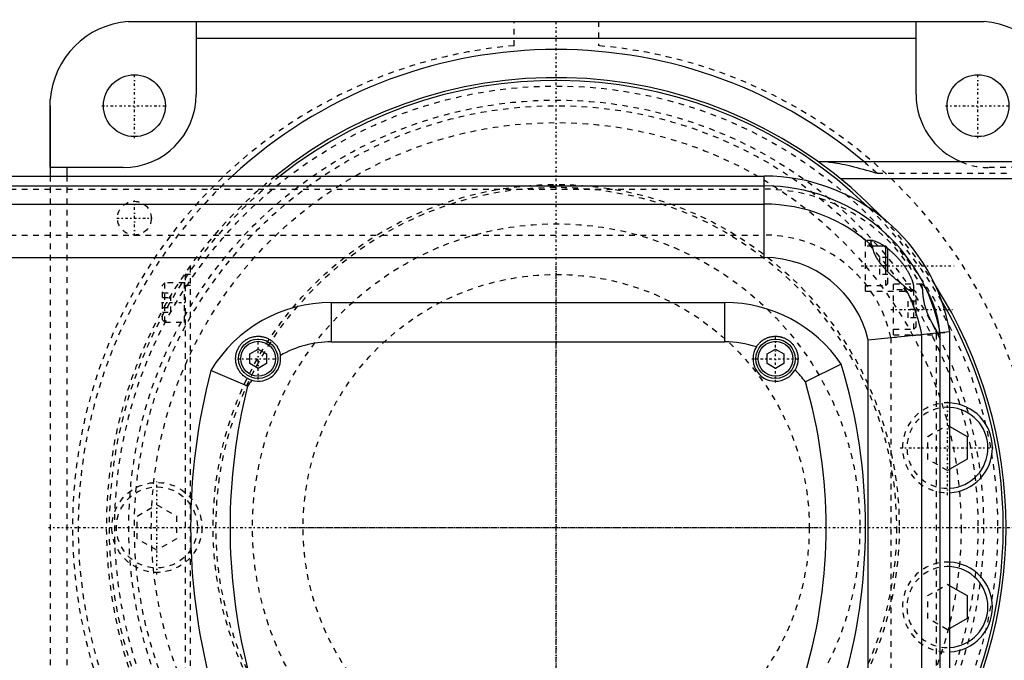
# Model space of a CAD drawing. Extents: x -502 to 168, y -90 to 90.
# Tile 8 of 9: x -95 to 80, y -24 to 90. Entities that reach past the tile are written whole.
import ezdxf

# ---------------------------------------------------------------- set-up
doc = ezdxf.new("R2010")
doc.units = 0
doc.linetypes.add('CENTER', pattern=[1.5, 0.45, -0.5, 0.05, -0.5])
doc.linetypes.add('DASHED', pattern=[2, 1, -1])
for name, color, linetype in [('AM_0', 7, 'CONTINUOUS'), ('AM_3', 7, 'DASHED'), ('AM_7', 7, 'CENTER')]:
    doc.layers.add(name, color=color, linetype=linetype)

msp = doc.modelspace()

# ---------------------------------------------------------------- linework, layer by layer
at = {"layer": 'AM_0', "color": 7, "linetype": 'CONTINUOUS'}
for p, q in [((-76.12, 89.96), (-64, 89.96)), ((-75, 90), (75, 90)), ((-64, 89.96), (-64, 77)), ((64, 89.96), (76.12, 89.96)), ((64, 77), (64, 89.96)), ((-64, 87), (64, 87)), ((-89.96, 64), (-89.96, 76.12)), ((-90, 75), (-90, 62.5)), ((125, 65), (46.64, 65)), ((-77, 64), (-89.96, 64)), ((-87, 64), (-87, 62.5)), ((-227, 62.5), (37, 62.5)), ((37, 48), (37, 62.5)), ((125, 62), (50.56, 62)), ((-192.66, 60.75), (37, 60.75)), ((-144.7, 57.5), (37, 57.5)), ((58.6, 50), (56.28, 50)), ((59, 49.6), (58.6, 50)), ((58.6, 45.85), (58.6, 50)), ((59, 45.43), (59, 49.6)), ((-124.84, 48), (37, 48)), ((-40, 40), (30, 40)), ((-40, 40), (-40, 33)), ((30, 33), (30, 40)), ((70, 34.77), (55.5, 33.33)), ((55.5, -33.33), (55.5, 33.33)), ((65, -34.32), (65, 34.32)), ((68.25, -34.61), (68.25, 34.61)), ((70, -34.77), (70, 34.77)), ((-54.5, 30.87), (-53, 31.73)), ((-53, 31.73), (-51.5, 30.87)), ((-40, 33), (30, 33)), ((37.5, 30.87), (39, 31.73)), ((39, 31.73), (40.5, 30.87)), ((-54.5, 29.13), (-54.5, 30.87)), ((-51.5, 30.87), (-51.5, 29.13)), ((37.5, 29.13), (37.5, 30.87)), ((40.5, 30.87), (40.5, 29.13)), ((-53, 28.27), (-54.5, 29.13)), ((-51.5, 29.13), (-53, 28.27)), ((39, 28.27), (37.5, 29.13)), ((40.5, 29.13), (39, 28.27)), ((50.69, 29.03), (44.32, 25.91)), ((-54.89, 25.11), (-61.39, 27.93)), ((70, 17.95), (73.07, 16.18)), ((73.07, 16.18), (73.07, 12.13)), ((73.07, 12.13), (70, 10.36)), ((70, -10.36), (73.07, -12.13)), ((73.07, -12.13), (73.07, -16.18)), ((73.07, -16.18), (70, -17.95))]:
    msp.add_line(p, q, dxfattribs=at)
for points in [[(-76.12, 89.96, 0), (-75.93, 89.97, 0), (-75.56, 89.99, 0), (-75.18, 90, 0), (-75, 90, 0)], [(75, 90, 0), (75.18, 90, 0), (75.56, 89.99, 0), (75.93, 89.97, 0), (76.12, 89.96, 0)], [(-90, 75, 0), (-90, 75.18, 0), (-89.99, 75.56, 0), (-89.97, 75.93, 0), (-89.96, 76.12, 0)], [(56.29, 49.98, 0), (56.25, 50.04, 0), (56.2, 50.14, 0), (56.14, 50.24, 0), (56.12, 50.28, 0), (56.09, 50.33, 0), (56.05, 50.42, 0), (56.02, 50.5, 0), (56, 50.58, 0), (55.98, 50.65, 0), (55.97, 50.72, 0), (55.97, 50.75, 0), (55.97, 50.77, 0), (55.98, 50.83, 0), (56, 50.87, 0), (56.02, 50.91, 0), (56.05, 50.94, 0), (56.09, 50.96, 0), (56.11, 50.97, 0), (56.13, 50.98, 0), (56.19, 50.99, 0), (56.24, 51, 0), (56.28, 51, 0)], [(56.28, 51, 0), (56.31, 51, 0), (56.4, 50.99, 0), (56.49, 50.98, 0), (56.54, 50.97, 0), (56.59, 50.95, 0), (56.69, 50.92, 0), (56.8, 50.89, 0), (56.91, 50.84, 0), (57.03, 50.8, 0), (57.16, 50.74, 0), (57.22, 50.71, 0), (57.28, 50.68, 0), (57.41, 50.61, 0), (57.54, 50.54, 0), (57.68, 50.47, 0), (57.81, 50.39, 0), (57.94, 50.31, 0), (58.01, 50.27, 0), (58.08, 50.23, 0), (58.21, 50.14, 0), (58.35, 50.05, 0), (58.42, 50, 0)], [(61.81, 43.02, 0), (61.78, 43.04, 0), (61.72, 43.08, 0), (61.66, 43.13, 0), (61.63, 43.15, 0), (61.6, 43.18, 0), (61.54, 43.22, 0), (61.48, 43.27, 0), (61.26, 43.44, 0), (60.87, 43.74, 0), (60.68, 43.9, 0), (60.48, 44.06, 0), (60.09, 44.4, 0), (59.7, 44.76, 0), (59.31, 45.13, 0), (58.92, 45.51, 0), (58.7, 45.74, 0), (58.64, 45.81, 0), (58.58, 45.87, 0), (58.54, 45.91, 0), (58.51, 45.94, 0), (58.45, 46.01, 0), (58.39, 46.08, 0), (58.36, 46.11, 0), (58.33, 46.15, 0), (58.27, 46.21, 0), (58.21, 46.28, 0), (58.18, 46.32, 0), (58.15, 46.35, 0), (58.09, 46.42, 0), (58.03, 46.49, 0), (57.97, 46.56, 0), (57.91, 46.64, 0), (57.85, 46.71, 0), (57.83, 46.74, 0), (57.8, 46.78, 0), (57.74, 46.85, 0), (57.68, 46.93, 0), (57.63, 47, 0), (57.57, 47.07, 0), (57.52, 47.15, 0), (57.49, 47.18, 0), (57.47, 47.22, 0), (57.41, 47.29, 0), (57.36, 47.37, 0), (57.31, 47.44, 0), (57.26, 47.52, 0), (57.21, 47.59, 0), (57.19, 47.63, 0), (57.16, 47.67, 0), (57.12, 47.75, 0), (57.07, 47.82, 0), (57.02, 47.9, 0), (56.98, 47.97, 0), (56.94, 48.05, 0), (56.91, 48.09, 0), (56.89, 48.13, 0), (56.85, 48.2, 0), (56.81, 48.28, 0), (56.77, 48.35, 0), (56.74, 48.43, 0), (56.7, 48.5, 0), (56.68, 48.54, 0), (56.67, 48.58, 0), (56.63, 48.65, 0), (56.6, 48.73, 0), (56.59, 48.77, 0), (56.57, 48.8, 0), (56.54, 48.88, 0), (56.51, 48.95, 0), (56.5, 48.99, 0), (56.49, 49.02, 0), (56.46, 49.1, 0), (56.44, 49.17, 0), (56.42, 49.24, 0), (56.4, 49.31, 0), (56.38, 49.38, 0), (56.37, 49.41, 0), (56.36, 49.45, 0), (56.35, 49.51, 0), (56.33, 49.58, 0), (56.32, 49.64, 0), (56.31, 49.71, 0), (56.3, 49.77, 0), (56.3, 49.8, 0), (56.3, 49.83, 0), (56.29, 49.89, 0), (56.29, 49.95, 0), (56.29, 49.98, 0)], [(59, 49.57, 0), (59.04, 49.54, 0), (59.11, 49.48, 0), (59.19, 49.41, 0), (59.23, 49.38, 0), (59.27, 49.35, 0), (59.35, 49.28, 0), (59.42, 49.22, 0), (59.5, 49.15, 0), (59.58, 49.08, 0), (59.66, 49.02, 0), (59.7, 48.98, 0), (59.74, 48.95, 0), (59.81, 48.87, 0), (59.89, 48.8, 0), (59.97, 48.73, 0), (60.04, 48.66, 0), (60.12, 48.58, 0), (60.16, 48.55, 0), (60.2, 48.51, 0), (60.27, 48.43, 0), (60.35, 48.36, 0), (60.39, 48.32, 0), (60.42, 48.28, 0), (60.5, 48.2, 0), (60.57, 48.12, 0), (60.61, 48.08, 0), (60.65, 48.04, 0), (60.72, 47.96, 0), (60.79, 47.88, 0), (60.87, 47.8, 0), (60.94, 47.72, 0), (61.01, 47.64, 0), (61.04, 47.6, 0), (61.08, 47.56, 0), (61.15, 47.48, 0), (61.21, 47.4, 0), (61.28, 47.32, 0), (61.35, 47.23, 0), (61.41, 47.15, 0), (61.45, 47.11, 0), (61.48, 47.07, 0), (61.54, 46.98, 0), (61.61, 46.9, 0), (61.68, 46.81, 0), (61.74, 46.72, 0), (61.81, 46.63, 0), (61.84, 46.59, 0), (61.87, 46.54, 0), (61.93, 46.45, 0), (62, 46.36, 0), (62.06, 46.27, 0), (62.12, 46.17, 0), (62.18, 46.08, 0), (62.21, 46.03, 0), (62.24, 45.99, 0), (62.3, 45.89, 0), (62.36, 45.8, 0), (62.42, 45.7, 0), (62.48, 45.61, 0), (62.53, 45.51, 0), (62.56, 45.46, 0), (62.59, 45.42, 0), (62.64, 45.32, 0), (62.69, 45.22, 0), (62.72, 45.18, 0), (62.74, 45.13, 0), (62.79, 45.04, 0), (62.84, 44.94, 0), (62.86, 44.89, 0), (62.89, 44.85, 0), (62.93, 44.75, 0), (62.98, 44.66, 0), (63.02, 44.57, 0), (63.06, 44.48, 0), (63.1, 44.39, 0), (63.12, 44.34, 0), (63.13, 44.3, 0), (63.17, 44.21, 0), (63.21, 44.12, 0), (63.24, 44.03, 0), (63.27, 43.95, 0), (63.3, 43.87, 0), (63.31, 43.82, 0), (63.33, 43.78, 0), (63.35, 43.7, 0), (63.38, 43.62, 0), (63.4, 43.54, 0), (63.42, 43.46, 0), (63.45, 43.38, 0), (63.46, 43.35, 0), (63.46, 43.31, 0), (63.48, 43.23, 0), (63.5, 43.16, 0), (63.51, 43.09, 0), (63.52, 43.02, 0), (63.53, 42.95, 0), (63.54, 42.92, 0), (63.54, 42.88, 0), (63.55, 42.82, 0), (63.56, 42.75, 0), (63.56, 42.69, 0), (63.56, 42.64, 0), (63.56, 42.58, 0), (63.56, 42.55, 0), (63.56, 42.53, 0), (63.56, 42.48, 0), (63.55, 42.43, 0), (63.55, 42.41, 0), (63.55, 42.38, 0), (63.54, 42.34, 0), (63.53, 42.3, 0), (63.52, 42.28, 0), (63.52, 42.26, 0), (63.5, 42.22, 0), (63.49, 42.19, 0), (63.47, 42.16, 0), (63.46, 42.13, 0), (63.44, 42.11, 0), (63.43, 42.1, 0), (63.42, 42.09, 0), (63.4, 42.07, 0), (63.38, 42.05, 0), (63.35, 42.04, 0), (63.33, 42.02, 0), (63.3, 42.01, 0), (63.29, 42.01, 0), (63.28, 42.01, 0), (63.25, 42, 0), (63.22, 42, 0), (63.2, 42, 0)], [(63.2, 42, 0), (63.18, 42, 0), (63.12, 42.01, 0), (63.06, 42.02, 0), (63.03, 42.03, 0), (63, 42.04, 0), (62.93, 42.07, 0), (62.86, 42.11, 0), (62.79, 42.15, 0), (62.71, 42.2, 0), (62.64, 42.25, 0), (62.6, 42.28, 0), (62.56, 42.31, 0), (62.47, 42.38, 0), (62.39, 42.45, 0), (62.3, 42.53, 0), (62.22, 42.61, 0), (62.13, 42.69, 0), (62.09, 42.74, 0), (62.04, 42.78, 0), (61.95, 42.87, 0), (61.86, 42.97, 0), (61.81, 43.02, 0)], [(-54.12, 26.16, 0), (-54.21, 26.19, 0), (-54.39, 26.25, 0), (-54.56, 26.32, 0), (-54.65, 26.35, 0), (-54.73, 26.39, 0), (-54.89, 26.48, 0), (-55.05, 26.57, 0), (-55.21, 26.67, 0), (-55.36, 26.77, 0), (-55.5, 26.88, 0), (-55.57, 26.94, 0), (-55.64, 26.99, 0), (-55.77, 27.12, 0), (-55.9, 27.24, 0), (-56.02, 27.37, 0), (-56.13, 27.51, 0), (-56.23, 27.64, 0), (-56.28, 27.71, 0), (-56.33, 27.79, 0), (-56.42, 27.93, 0), (-56.51, 28.08, 0), (-56.55, 28.15, 0), (-56.58, 28.23, 0), (-56.66, 28.38, 0), (-56.72, 28.53, 0), (-56.75, 28.61, 0), (-56.78, 28.68, 0), (-56.83, 28.84, 0), (-56.87, 29, 0), (-56.91, 29.15, 0), (-56.94, 29.31, 0), (-56.96, 29.46, 0), (-56.97, 29.54, 0), (-56.98, 29.62, 0), (-56.99, 29.77, 0), (-57, 29.93, 0), (-57, 30.08, 0), (-56.99, 30.24, 0), (-56.98, 30.39, 0), (-56.97, 30.46, 0), (-56.96, 30.54, 0), (-56.94, 30.68, 0), (-56.91, 30.83, 0), (-56.88, 30.98, 0), (-56.84, 31.12, 0), (-56.8, 31.26, 0), (-56.77, 31.33, 0), (-56.75, 31.4, 0), (-56.7, 31.53, 0), (-56.64, 31.66, 0), (-56.57, 31.8, 0), (-56.51, 31.92, 0), (-56.43, 32.05, 0), (-56.4, 32.11, 0), (-56.36, 32.18, 0), (-56.27, 32.3, 0), (-56.18, 32.42, 0), (-56.09, 32.54, 0), (-55.99, 32.66, 0), (-55.88, 32.77, 0), (-55.83, 32.83, 0), (-55.77, 32.88, 0), (-55.66, 32.99, 0), (-55.55, 33.09, 0), (-55.49, 33.13, 0), (-55.43, 33.18, 0), (-55.3, 33.27, 0), (-55.17, 33.36, 0), (-55.11, 33.4, 0), (-55.04, 33.44, 0), (-54.91, 33.51, 0), (-54.78, 33.58, 0), (-54.65, 33.65, 0), (-54.51, 33.7, 0), (-54.38, 33.76, 0), (-54.31, 33.78, 0), (-54.24, 33.8, 0), (-54.11, 33.84, 0), (-53.97, 33.88, 0), (-53.83, 33.91, 0), (-53.69, 33.94, 0), (-53.54, 33.96, 0), (-53.47, 33.97, 0), (-53.4, 33.98, 0), (-53.25, 33.99, 0), (-53.11, 34, 0), (-52.96, 34, 0), (-52.81, 34, 0), (-52.66, 33.99, 0), (-52.59, 33.98, 0), (-52.51, 33.97, 0), (-52.36, 33.95, 0), (-52.22, 33.92, 0), (-52.07, 33.89, 0), (-51.92, 33.85, 0), (-51.78, 33.81, 0), (-51.71, 33.78, 0), (-51.63, 33.76, 0), (-51.49, 33.7, 0), (-51.35, 33.64, 0), (-51.21, 33.58, 0), (-51.07, 33.51, 0), (-50.94, 33.43, 0), (-50.87, 33.39, 0), (-50.81, 33.35, 0), (-50.68, 33.26, 0), (-50.55, 33.16, 0), (-50.49, 33.11, 0), (-50.43, 33.06, 0), (-50.31, 32.96, 0), (-50.19, 32.85, 0), (-50.13, 32.79, 0), (-50.08, 32.73, 0), (-49.97, 32.61, 0), (-49.86, 32.48, 0), (-49.76, 32.35, 0), (-49.67, 32.22, 0), (-49.58, 32.08, 0), (-49.54, 32, 0), (-49.5, 31.93, 0), (-49.42, 31.78, 0), (-49.35, 31.63, 0), (-49.28, 31.47, 0), (-49.22, 31.31, 0), (-49.17, 31.15, 0), (-49.14, 31.07, 0), (-49.12, 30.98, 0), (-49.08, 30.82, 0), (-49.05, 30.65, 0), (-49.04, 30.57, 0)], [(35.6, 32.11, 0), (35.63, 32.15, 0), (35.69, 32.24, 0), (35.75, 32.33, 0), (35.78, 32.38, 0), (35.81, 32.42, 0), (35.88, 32.5, 0), (35.95, 32.59, 0), (36.02, 32.67, 0), (36.09, 32.75, 0), (36.17, 32.82, 0), (36.2, 32.86, 0), (36.24, 32.9, 0), (36.32, 32.97, 0), (36.4, 33.04, 0), (36.48, 33.11, 0), (36.57, 33.18, 0), (36.65, 33.24, 0), (36.7, 33.27, 0), (36.74, 33.3, 0), (36.83, 33.36, 0), (36.92, 33.42, 0), (36.97, 33.45, 0), (37.01, 33.47, 0), (37.11, 33.52, 0), (37.2, 33.57, 0), (37.25, 33.6, 0), (37.3, 33.62, 0), (37.4, 33.67, 0), (37.5, 33.71, 0), (37.6, 33.75, 0), (37.7, 33.78, 0), (37.8, 33.82, 0), (37.85, 33.83, 0), (37.9, 33.85, 0), (38.01, 33.88, 0), (38.11, 33.9, 0), (38.22, 33.92, 0), (38.33, 33.94, 0), (38.44, 33.96, 0), (38.49, 33.97, 0), (38.54, 33.97, 0), (38.65, 33.98, 0), (38.76, 33.99, 0), (38.87, 34, 0), (38.98, 34, 0), (39.09, 34, 0), (39.15, 34, 0), (39.21, 33.99, 0), (39.32, 33.99, 0), (39.43, 33.98, 0), (39.54, 33.96, 0), (39.65, 33.95, 0), (39.76, 33.93, 0), (39.82, 33.92, 0), (39.87, 33.9, 0), (39.98, 33.88, 0), (40.09, 33.85, 0), (40.2, 33.82, 0), (40.31, 33.78, 0), (40.42, 33.74, 0), (40.47, 33.72, 0), (40.52, 33.7, 0), (40.63, 33.65, 0), (40.74, 33.6, 0), (40.79, 33.58, 0), (40.84, 33.55, 0), (40.94, 33.5, 0), (41.04, 33.44, 0), (41.09, 33.41, 0), (41.14, 33.38, 0), (41.24, 33.31, 0), (41.34, 33.25, 0), (41.43, 33.18, 0), (41.52, 33.1, 0), (41.61, 33.03, 0), (41.66, 32.99, 0), (41.7, 32.95, 0), (41.79, 32.87, 0), (41.87, 32.79, 0), (41.95, 32.7, 0), (42.03, 32.61, 0), (42.11, 32.52, 0), (42.14, 32.47, 0), (42.18, 32.43, 0), (42.25, 32.33, 0), (42.32, 32.24, 0), (42.38, 32.14, 0), (42.44, 32.04, 0), (42.5, 31.93, 0), (42.53, 31.88, 0), (42.56, 31.83, 0), (42.61, 31.72, 0), (42.66, 31.61, 0), (42.71, 31.5, 0), (42.75, 31.39, 0), (42.79, 31.28, 0), (42.81, 31.22, 0), (42.83, 31.17, 0), (42.86, 31.05, 0), (42.89, 30.93, 0), (42.92, 30.82, 0), (42.94, 30.7, 0), (42.96, 30.58, 0), (42.97, 30.52, 0), (42.97, 30.46, 0), (42.99, 30.34, 0), (42.99, 30.22, 0), (43, 30.16, 0), (43, 30.1, 0), (43, 29.97, 0), (43, 29.85, 0), (42.99, 29.79, 0), (42.99, 29.73, 0), (42.98, 29.61, 0), (42.97, 29.48, 0), (42.95, 29.36, 0), (42.93, 29.24, 0), (42.9, 29.11, 0), (42.89, 29.05, 0), (42.87, 28.99, 0), (42.84, 28.87, 0), (42.8, 28.75, 0), (42.76, 28.63, 0), (42.71, 28.51, 0), (42.66, 28.39, 0), (42.64, 28.33, 0), (42.61, 28.28, 0), (42.55, 28.16, 0), (42.49, 28.05, 0), (42.46, 27.99, 0)]]:
    msp.add_polyline3d(points, dxfattribs=at)
for centre, radius in [((-75, 75), 5.5), ((75, 75), 5.5), ((-53, 30), 3.5), ((39, 30), 3.5), ((-53, 30), 3.1), ((39, 30), 3.1)]:
    msp.add_circle(centre, radius, dxfattribs=at)
for centre, radius, start, end in [((-75, 75), 15, 94.2866, 175.7134), ((75, 75), 15, 4.2866, 85.7134), ((0, 0), 85, 49.8808, 132.6679), ((0, 0), 80, 43.5347, 128.6248), ((0, 0), 79.5, 45.7482, 128.1716), ((-77, 77), 13, 270, 0), ((77, 77), 13, 180, 247.3801), ((37, 29), 33.5, 9.9116, 90), ((37, 29), 31.75, 10.1817, 90), ((37, 29), 28.5, 47.411, 90), ((37, 29), 19, 13.1736, 90), ((37, 29), 28.5, 10.7482, 29.4618), ((0, 0), 80, 327.3572, 32.6428), ((-40, 15), 25, 90, 148.8434), ((30, 15), 25, 34.1273, 90), ((0, 0), 79.5, 329.5707, 30.4293), ((-40, 15), 18, 90, 120.1476), ((30, 15), 18, 71.8745, 90), ((39, 30), 4, 148.2174, 329.8551), ((-53, 30), 4, 253.7055, 8.1233), ((-45, 0), 100, 343.1266, 16.8734), ((45, 0), 110, 165.2886, 194.7114), ((30, 15), 18, 37.3006, 46.198), ((45, 0), 103, 165.8897, 194.1103), ((-40, 15), 18, 141.6811, 145.8274), ((-45, 0), 93, 343.8245, 16.1755), ((69.57, 14.16), 8, 273.0478, 86.9522), ((69.57, 14.16), 7.2, 273.3868, 86.6132), ((69.57, -14.16), 8, 273.0478, 86.9522), ((69.57, -14.16), 7.2, 273.3868, 86.6132)]:
    msp.add_arc(centre, radius, start, end, dxfattribs=at)
at = {"layer": 'AM_3', "color": 6, "linetype": 'DASHED'}
for p, q in [((-7.5, 85.67), (-7.5, 90)), ((7.5, 90), (7.5, 85.67)), ((89.96, 64), (77, 64)), ((-90, 62.5), (-90, -62.5)), ((-87, 62.5), (-87, -62.5)), ((57.06, 63), (125, 63)), ((-227, 60.15), (37, 60.15)), ((-227, 52), (37, 52)), ((56.28, 51), (55, 51)), ((55, 42), (55, 51)), ((56.28, 50), (55, 50)), ((57.5, 48), (57.5, 45)), ((59, 48), (57.5, 48)), ((-65, -46.64), (-65, 46.64)), ((59, 46.5), (57.5, 46.5)), ((58.6, 43), (58.6, 45.85)), ((-65, 45), (-66, 45)), ((-66, 45), (-66, -45)), ((59, 45), (57.5, 45)), ((59, 43.4), (59, 45.43)), ((-69.6, 43.5), (-70, 43.1)), ((-70, 36.9), (-70, 43.1)), ((-66.1, 43.5), (-69.6, 43.5)), ((-69.6, 36.5), (-69.6, 43.5)), ((-66.1, 36.5), (-66.1, 43.5)), ((-65, 43), (-66, 43)), ((55, 43), (58.6, 43)), ((58.6, 43), (59, 43.4)), ((65.04, 43.25), (60, 43.25)), ((60, 34.25), (60, 43.25)), ((63.6, 42.25), (60, 42.25)), ((64, 41.85), (63.6, 42.25)), ((63.6, 35.25), (63.6, 42.25)), ((-70, 41.73), (-68.5, 41.73)), ((-70, 40.87), (-68.5, 40.87)), ((-68.5, 38.27), (-68.5, 41.73)), ((55, 42), (63.2, 42)), ((64, 35.65), (64, 41.85)), ((-70, 39.13), (-68.5, 39.13)), ((62.5, 40.25), (62.5, 37.25)), ((64, 40.25), (62.5, 40.25)), ((64, 38.75), (62.5, 38.75)), ((-70, 38.27), (-68.5, 38.27)), ((-70, 36.9), (-69.6, 36.5)), ((64, 37.25), (62.5, 37.25)), ((-69.6, 36.5), (-66.1, 36.5)), ((60, 35.25), (63.6, 35.25)), ((63.6, 35.25), (64, 35.65)), ((59.5, 33.77), (67.76, 34.57)), ((59.5, 33.77), (59.5, -33.77)), ((60, 34.25), (67.95, 34.25)), ((67.65, -34.56), (67.65, 34.56)), ((68.14, 34.6), (70, 34.77)), ((66.07, 16.18), (69.57, 18.2)), ((69.57, 18.2), (70, 17.95)), ((66.07, 12.13), (66.07, 16.18)), ((69.57, 10.11), (66.07, 12.13)), ((70, 10.36), (69.57, 10.11)), ((-74.5, 2.02), (-71, 4.04)), ((-71, 4.04), (-67.5, 2.02)), ((-74.5, -2.02), (-74.5, 2.02)), ((-67.5, 2.02), (-67.5, -2.02)), ((-71, -4.04), (-74.5, -2.02)), ((-67.5, -2.02), (-71, -4.04)), ((66.07, -12.13), (69.57, -10.11)), ((69.57, -10.11), (70, -10.36)), ((66.07, -16.18), (66.07, -12.13)), ((69.57, -18.2), (66.07, -16.18)), ((70, -17.95), (69.57, -18.2))]:
    msp.add_line(p, q, dxfattribs=at)
for points in [[(48.33, 65, 0), (48.36, 65, 0), (48.41, 65, 0), (48.47, 65, 0), (48.49, 65, 0), (48.52, 65, 0), (48.58, 64.99, 0), (48.64, 64.99, 0), (48.69, 64.98, 0), (48.75, 64.98, 0), (48.81, 64.97, 0), (48.84, 64.97, 0), (48.87, 64.97, 0), (48.93, 64.96, 0), (48.99, 64.95, 0), (49.21, 64.93, 0), (49.39, 64.9, 0), (49.57, 64.87, 0), (49.97, 64.8, 0), (50.39, 64.72, 0), (50.85, 64.63, 0), (51.33, 64.52, 0), (51.83, 64.4, 0), (52.09, 64.34, 0), (52.36, 64.28, 0), (52.9, 64.14, 0), (53.45, 64, 0), (54, 63.85, 0), (54.56, 63.7, 0), (55.12, 63.55, 0), (55.4, 63.47, 0), (55.68, 63.39, 0), (56.23, 63.24, 0), (56.79, 63.08, 0), (57.06, 63, 0)], [(58.42, 50, 0), (58.51, 49.93, 0), (58.7, 49.79, 0), (58.9, 49.64, 0), (59, 49.57, 0)], [(65.04, 43.25, 0), (65.03, 43.25, 0), (65.01, 43.24, 0), (65, 43.23, 0), (64.99, 43.23, 0), (64.98, 43.22, 0), (64.98, 43.19, 0), (64.97, 43.17, 0), (64.97, 43.13, 0), (64.97, 43.09, 0), (64.97, 43.05, 0), (64.97, 43.02, 0), (64.98, 43, 0), (64.99, 42.94, 0), (65, 42.88, 0), (65.02, 42.81, 0), (65.03, 42.74, 0), (65.05, 42.66, 0), (65.06, 42.62, 0), (65.08, 42.58, 0), (65.1, 42.49, 0), (65.13, 42.4, 0), (65.14, 42.35, 0)], [(68.14, 34.6, 0), (68.14, 34.63, 0), (68.15, 34.68, 0), (68.15, 34.73, 0), (68.15, 34.76, 0), (68.15, 34.78, 0), (68.15, 34.84, 0), (68.15, 34.9, 0), (68.15, 34.97, 0), (68.15, 35.03, 0), (68.15, 35.1, 0), (68.15, 35.14, 0), (68.15, 35.17, 0), (68.14, 35.25, 0), (68.14, 35.32, 0), (68.13, 35.4, 0), (68.12, 35.48, 0), (68.12, 35.56, 0), (68.11, 35.6, 0), (68.11, 35.64, 0), (68.1, 35.72, 0), (68.09, 35.81, 0), (68.08, 35.85, 0), (68.08, 35.9, 0), (68.07, 35.99, 0), (68.05, 36.08, 0), (68.05, 36.13, 0), (68.04, 36.17, 0), (68.02, 36.27, 0), (68.01, 36.37, 0), (67.99, 36.47, 0), (67.97, 36.57, 0), (67.95, 36.68, 0), (67.94, 36.73, 0), (67.93, 36.79, 0), (67.91, 36.89, 0), (67.89, 37, 0), (67.87, 37.11, 0), (67.84, 37.22, 0), (67.82, 37.33, 0), (67.8, 37.39, 0), (67.79, 37.45, 0), (67.76, 37.56, 0), (67.73, 37.67, 0), (67.7, 37.79, 0), (67.67, 37.9, 0), (67.64, 38.01, 0), (67.63, 38.07, 0), (67.61, 38.13, 0), (67.58, 38.24, 0), (67.55, 38.35, 0), (67.51, 38.47, 0), (67.48, 38.58, 0), (67.44, 38.69, 0), (67.43, 38.74, 0), (67.41, 38.8, 0), (67.37, 38.91, 0), (67.34, 39.02, 0), (67.3, 39.12, 0), (67.26, 39.23, 0), (67.22, 39.34, 0), (67.2, 39.4, 0), (67.18, 39.45, 0), (67.14, 39.56, 0), (67.1, 39.67, 0), (67.08, 39.73, 0), (67.06, 39.78, 0), (67.02, 39.89, 0), (66.97, 40, 0), (66.95, 40.05, 0), (66.93, 40.11, 0), (66.89, 40.21, 0), (66.84, 40.32, 0), (66.8, 40.42, 0), (66.75, 40.53, 0), (66.71, 40.63, 0), (66.68, 40.68, 0), (66.66, 40.73, 0), (66.62, 40.83, 0), (66.57, 40.93, 0), (66.52, 41.03, 0), (66.48, 41.12, 0), (66.43, 41.22, 0), (66.41, 41.27, 0), (66.38, 41.31, 0), (66.34, 41.4, 0), (66.29, 41.49, 0), (66.25, 41.58, 0), (66.2, 41.66, 0), (66.16, 41.74, 0), (66.14, 41.78, 0), (66.11, 41.82, 0), (66.07, 41.9, 0), (66.03, 41.98, 0), (65.99, 42.05, 0), (65.94, 42.12, 0), (65.9, 42.19, 0), (65.88, 42.23, 0), (65.86, 42.26, 0), (65.82, 42.33, 0), (65.78, 42.39, 0), (65.74, 42.46, 0), (65.7, 42.52, 0), (65.66, 42.58, 0), (65.64, 42.61, 0), (65.62, 42.64, 0), (65.58, 42.69, 0), (65.54, 42.75, 0), (65.52, 42.77, 0), (65.5, 42.8, 0), (65.47, 42.85, 0), (65.43, 42.89, 0), (65.41, 42.92, 0), (65.4, 42.94, 0), (65.36, 42.98, 0), (65.33, 43.02, 0), (65.3, 43.05, 0), (65.27, 43.09, 0), (65.24, 43.12, 0), (65.22, 43.13, 0), (65.21, 43.14, 0), (65.19, 43.17, 0), (65.16, 43.19, 0), (65.14, 43.21, 0), (65.12, 43.22, 0), (65.09, 43.23, 0), (65.09, 43.24, 0), (65.08, 43.24, 0), (65.06, 43.25, 0), (65.04, 43.25, 0), (65.04, 43.25, 0)], [(65.14, 42.35, 0), (65.14, 42.33, 0), (65.14, 42.28, 0), (65.14, 42.22, 0), (65.14, 42.2, 0), (65.14, 42.17, 0), (65.15, 42.12, 0), (65.15, 42.06, 0), (65.15, 42.01, 0), (65.15, 41.95, 0), (65.15, 41.9, 0), (65.15, 41.87, 0), (65.15, 41.84, 0), (65.16, 41.78, 0), (65.16, 41.72, 0), (65.16, 41.66, 0), (65.17, 41.59, 0), (65.17, 41.53, 0), (65.18, 41.5, 0), (65.18, 41.47, 0), (65.18, 41.4, 0), (65.19, 41.34, 0), (65.19, 41.3, 0), (65.2, 41.27, 0), (65.2, 41.2, 0), (65.21, 41.13, 0), (65.21, 41.1, 0), (65.22, 41.06, 0), (65.23, 41, 0), (65.24, 40.93, 0), (65.25, 40.85, 0), (65.26, 40.78, 0), (65.27, 40.71, 0), (65.27, 40.68, 0), (65.28, 40.64, 0), (65.29, 40.57, 0), (65.3, 40.49, 0), (65.32, 40.42, 0), (65.33, 40.34, 0), (65.34, 40.27, 0), (65.35, 40.23, 0), (65.36, 40.19, 0), (65.37, 40.12, 0), (65.39, 40.04, 0), (65.41, 39.96, 0), (65.42, 39.89, 0), (65.44, 39.81, 0), (65.45, 39.77, 0), (65.46, 39.73, 0), (65.48, 39.66, 0), (65.5, 39.58, 0), (65.52, 39.5, 0), (65.54, 39.42, 0), (65.56, 39.35, 0), (65.58, 39.31, 0), (65.59, 39.27, 0), (65.61, 39.19, 0), (65.63, 39.11, 0), (65.66, 39.04, 0), (65.68, 38.96, 0), (65.71, 38.88, 0), (65.72, 38.84, 0), (65.73, 38.8, 0), (65.76, 38.73, 0), (65.78, 38.65, 0), (65.8, 38.61, 0), (65.81, 38.57, 0), (65.84, 38.5, 0), (65.87, 38.42, 0), (65.88, 38.38, 0), (65.89, 38.35, 0), (65.92, 38.27, 0), (65.95, 38.19, 0), (65.98, 38.12, 0), (66.01, 38.04, 0), (66.04, 37.97, 0), (66.06, 37.93, 0), (66.07, 37.9, 0), (66.1, 37.82, 0), (66.14, 37.75, 0), (66.17, 37.68, 0), (66.2, 37.6, 0), (66.23, 37.53, 0), (66.25, 37.5, 0), (66.26, 37.46, 0), (66.3, 37.39, 0), (66.33, 37.32, 0), (66.36, 37.25, 0), (66.4, 37.18, 0), (66.43, 37.11, 0), (66.45, 37.07, 0), (66.46, 37.04, 0), (66.5, 36.97, 0), (66.53, 36.9, 0), (66.56, 36.84, 0), (66.6, 36.77, 0), (66.63, 36.7, 0), (66.65, 36.67, 0), (66.67, 36.64, 0), (66.7, 36.57, 0), (66.74, 36.51, 0), (66.77, 36.44, 0), (66.8, 36.38, 0), (66.84, 36.32, 0), (66.86, 36.29, 0), (66.87, 36.26, 0), (66.91, 36.2, 0), (66.94, 36.13, 0), (66.96, 36.1, 0), (66.98, 36.07, 0), (67.01, 36.02, 0), (67.04, 35.96, 0), (67.06, 35.93, 0), (67.08, 35.9, 0), (67.11, 35.84, 0), (67.14, 35.79, 0), (67.18, 35.73, 0), (67.21, 35.68, 0), (67.24, 35.62, 0), (67.26, 35.6, 0), (67.27, 35.57, 0), (67.31, 35.52, 0), (67.34, 35.46, 0), (67.37, 35.41, 0), (67.4, 35.36, 0), (67.43, 35.31, 0), (67.45, 35.29, 0), (67.46, 35.27, 0), (67.49, 35.22, 0), (67.52, 35.17, 0), (67.54, 35.15, 0)], [(67.54, 35.15, 0), (67.54, 35.13, 0), (67.56, 35.09, 0), (67.57, 35.05, 0), (67.58, 35.04, 0), (67.58, 35.02, 0), (67.6, 34.98, 0), (67.61, 34.95, 0), (67.62, 34.91, 0), (67.64, 34.88, 0), (67.65, 34.84, 0), (67.66, 34.83, 0), (67.66, 34.81, 0), (67.67, 34.78, 0), (67.69, 34.75, 0), (67.7, 34.72, 0), (67.71, 34.69, 0), (67.72, 34.66, 0), (67.73, 34.65, 0), (67.74, 34.63, 0), (67.75, 34.61, 0), (67.76, 34.58, 0), (67.76, 34.57, 0)], [(67.76, 34.57, 0), (67.77, 34.55, 0), (67.78, 34.52, 0), (67.79, 34.49, 0), (67.79, 34.47, 0), (67.8, 34.46, 0), (67.81, 34.43, 0), (67.82, 34.4, 0), (67.83, 34.38, 0), (67.84, 34.36, 0), (67.85, 34.34, 0), (67.86, 34.33, 0), (67.86, 34.32, 0), (67.87, 34.31, 0), (67.88, 34.29, 0), (67.89, 34.28, 0), (67.9, 34.27, 0), (67.91, 34.26, 0), (67.92, 34.26, 0), (67.92, 34.26, 0), (67.93, 34.25, 0), (67.94, 34.25, 0), (67.95, 34.25, 0)], [(67.95, 34.25, 0), (67.95, 34.25, 0), (67.97, 34.25, 0), (67.98, 34.26, 0), (67.98, 34.26, 0), (67.99, 34.26, 0), (68, 34.27, 0), (68.01, 34.28, 0), (68.02, 34.3, 0), (68.03, 34.31, 0), (68.04, 34.33, 0), (68.05, 34.34, 0), (68.05, 34.35, 0), (68.06, 34.37, 0), (68.07, 34.4, 0), (68.09, 34.42, 0), (68.1, 34.45, 0), (68.11, 34.48, 0), (68.11, 34.5, 0), (68.12, 34.51, 0), (68.13, 34.55, 0), (68.14, 34.58, 0), (68.14, 34.6, 0)]]:
    msp.add_polyline3d(points, dxfattribs=at)
for centre, radius in [((0, 0), 78.5), ((0, 0), 76), ((0, 0), 75), ((0, 0), 72), ((0, 0), 61), ((0, 0), 60.5), ((-75, 55), 3), ((0, 0), 54), ((0, 0), 45), ((0, 0), 45), ((-71, 0), 8), ((-71, 0), 7.2)]:
    msp.add_circle(centre, radius, dxfattribs=at)
for centre, radius, start, end in [((0, 0), 86, 95.0031, 264.9969), ((0, 0), 86, 275.0031, 84.9969), ((0, 0), 85, 47.8317, 49.8808), ((77, 77), 13, 247.3801, 270), ((0, 0), 85, 132.6679, 227.3321), ((0, 0), 80, 128.6248, 231.3752), ((0, 0), 79.5, 128.1716, 231.8284), ((37, 29), 31.15, 25.3769, 90), ((0, 0), 79.5, 30.4293, 45.7482), ((0, 0), 80, 32.6428, 43.5347), ((37, 29), 23, 11.9687, 90), ((-66.1, 43.4), 0.1, 0, 90), ((-66.1, 36.6), 0.1, 270, 0), ((37, 29), 31.15, 10.2796, 11.3868), ((69.57, 14.16), 8, 86.9522, 273.0478), ((69.57, 14.16), 7.2, 86.6132, 273.3868), ((69.57, -14.16), 8, 86.9522, 273.0478), ((69.57, -14.16), 7.2, 86.6132, 273.3868)]:
    msp.add_arc(centre, radius, start, end, dxfattribs=at)
at = {"layer": 'AM_7', "color": 4, "linetype": 'CENTER'}
for p, q in [((0, -90.3), (0, 90.3)), ((-75, 69.22), (-75, 80.78)), ((75, 69.22), (75, 80.78)), ((-80.78, 75), (-69.22, 75)), ((69.22, 75), (80.78, 75)), ((-75, 51.85), (-75, 58.15)), ((-78.15, 55), (-71.85, 55)), ((0, -47.25), (0, 47.25)), ((54.25, 46.5), (70.75, 46.5)), ((-70.2, 40), (-65.8, 40)), ((59.5, 38.75), (70.5, 38.75)), ((-53, 26.32), (-53, 33.67)), ((39, 25.8), (39, 34.2)), ((-56.67, 30), (-49.33, 30)), ((34.8, 30), (43.2, 30)), ((69.57, 5.76), (69.57, 22.56)), ((61.17, 14.16), (77.97, 14.16)), ((-71, -8.4), (-71, 8.4)), ((-47.25, 0), (47.25, 0)), ((-90.3, 0), (90.3, 0)), ((-79.4, 0), (-62.6, 0))]:
    msp.add_line(p, q, dxfattribs=at)

doc.saveas('drawing.dxf')
